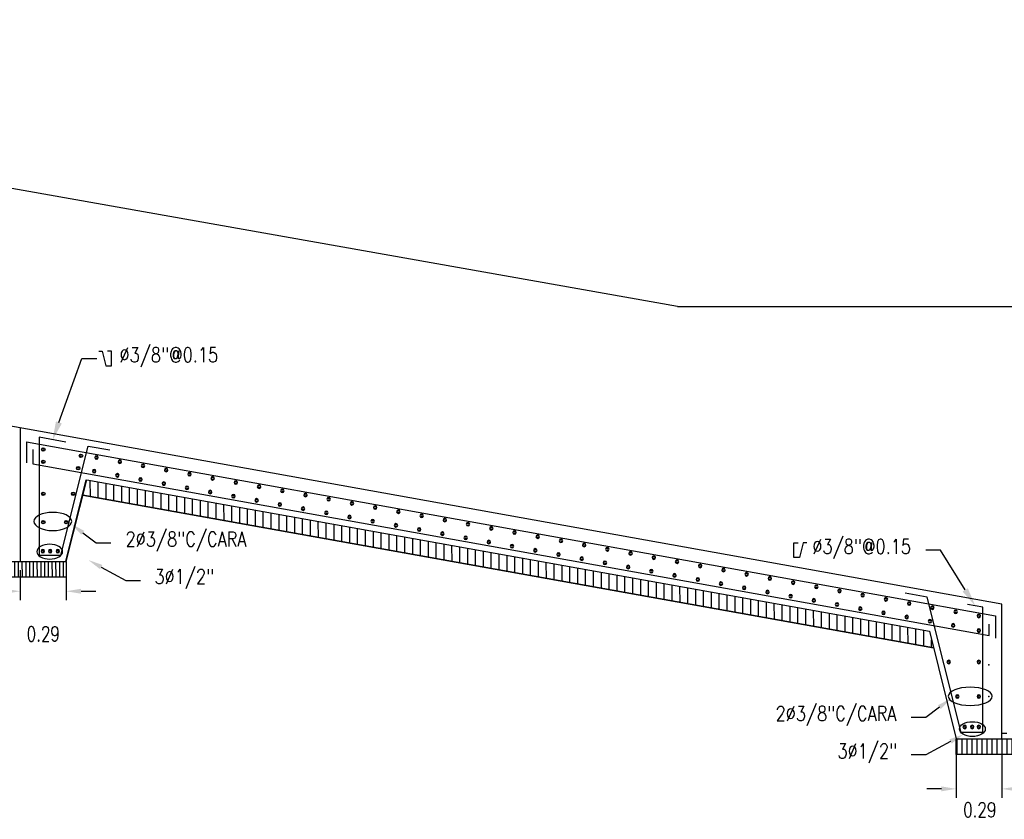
# Model space of a CAD drawing. Header units: metres. Extents: x 719936 to 720643, y 9143565 to 9144018.
# Tile 11 of 56: x 720519.25 to 720525.51, y 9143873.51 to 9143878.6. Entities that reach past the tile are written whole.
import ezdxf
from ezdxf import colors
from ezdxf.entities.mleader import LeaderData, LeaderLine
from ezdxf.math import Vec2, Vec3

# ---------------------------------------------------------------- set-up
doc = ezdxf.new("R2010")
doc.units = ezdxf.units.M
for name, color, linetype in [('02v', 2, 'Continuous'), ('_ESTRUCTURA', 1, 'Continuous'), ('Acero', 7, 'Continuous'), ('AIR_NOTAS A-3', 7, 'Continuous'), ('Layer1 (.05)', 8, 'Continuous'), ('Layer2 (.10)', 1, 'Continuous')]:
    doc.layers.add(name, color=color, linetype=linetype)
doc.styles.add('AIR-Simplex.(0.80)', font='simplex.shx', dxfattribs={"width": 0.8})
doc.styles.add('SIMPLEX', font='simplex.shx', dxfattribs={"width": 0.75})
doc.dimstyles.new('ART -75-A3-horiz', dxfattribs={"dimscale": 0.075, "dimtxt": 1.25, "dimasz": 1.25, "dimexe": 0.75, "dimexo": 0.75, "dimgap": 0.75, "dimtad": 0, "dimtih": 1, "dimtoh": 1, "dimzin": 1, "dimdsep": 46, "dimtxsty": 'SIMPLEX', "dimcen": 0.75, "dimdle": 1.5, "dimclrd": 1, "dimclre": 1, "dimclrt": 7, "dimadec": 0, "dimazin": 0, "dimtfac": 1, "dimtofl": 0, "dimtmove": 2, "dimatfit": 3, "dimfxl": 1.5, "dimtolj": 1, "dimtzin": 1, "dimarcsym": 0})

# ---------------------------------------------------------------- blocks, each defined once
blk = doc.blocks.new('*D845')
at = {"layer": 'AIR_NOTAS A-3', "color": 1, "lineweight": -2, "transparency": 16777216}
for p, q in [((720525.2062, 9143873.9691), (720525.2062, 9143873.65)), ((720525.4969, 9143873.9691), (720525.4969, 9143873.65)), ((720525.1124, 9143873.7063), (720525.0187, 9143873.7063)), ((720525.5906, 9143873.7063), (720525.6844, 9143873.7063))]:
    blk.add_line(p, q, dxfattribs=at)
at = {"layer": 'AIR_NOTAS A-3', "color": 1, "transparency": 16777216}
for points in [[(720525.1124, 9143873.7219), (720525.1124, 9143873.6906), (720525.2062, 9143873.7063)], [(720525.5906, 9143873.7219), (720525.5906, 9143873.6906), (720525.4969, 9143873.7063)]]:
    blk.add_solid(points, dxfattribs=at)
at = {"layer": 'Defpoints', "color": 0, "transparency": 16777216}
for p in [(720525.2062, 9143874.0253), (720525.4969, 9143874.0253), (720525.4969, 9143873.7063)]:
    blk.add_point(p, dxfattribs=at)
at = {"layer": 'AIR_NOTAS A-3', "color": 7, "transparency": 16777216, "insert": (720525.3563, 9143873.5729), "char_height": 0.09375, "attachment_point": 5, "style": 'SIMPLEX'}
blk.add_mtext('\\A1;0.29', dxfattribs=at)
blk = doc.blocks.new('acero_arm')
at = {"layer": 'Acero', "color": 2, "const_width": 0.0094}
blk.add_lwpolyline([(0, 0.0066, -1), (0, -0.0066, -1)], format="xyb", close=True, dxfattribs=at)
at = {"layer": 'Acero', "color": 7}
blk.add_circle((0, 0), 0.0112, dxfattribs=at)
blk = doc.blocks.new('*U843')
at = {"layer": 'Acero', "color": 7}
blk.add_blockref('acero_arm', (0, 0), dxfattribs=at)
blk = doc.blocks.new('*U844')
at = {"layer": '02v', "color": 0, "linetype": 'ByBlock', "lineweight": -2, "transparency": 16777216}
for p in [(0, 5.7), (0, 5.55), (0, 5.4), (0, 5.25), (0, 5.1), (0, 4.95), (0, 4.8), (0, 4.65), (0, 4.5), (0, 4.35), (0, 4.2), (0, 4.05), (0, 3.9), (0, 3.75), (0, 3.6), (0, 3.45), (0, 3.3), (0, 3.15), (0, 3), (0, 2.85), (0, 2.7), (0, 2.55), (0, 2.4), (0, 2.25), (0, 2.1), (0, 1.95), (0, 1.8), (0, 1.65), (0, 1.5), (0, 1.35), (0, 1.2), (0, 1.05), (0, 0.9), (0, 0.75), (0, 0.6), (0, 0.45), (0, 0.3), (0, 0.15), (0, 0)]:
    blk.add_blockref('*U843', p, dxfattribs=at)
blk = doc.blocks.new('*U829')
at = {"layer": 'Acero', "color": 7}
blk.add_blockref('acero_arm', (0, 0), dxfattribs=at)
blk = doc.blocks.new('*U830')
at = {"layer": '02v', "color": 0, "linetype": 'ByBlock', "lineweight": -2, "transparency": 16777216}
blk.add_blockref('*U829', (0, 0), dxfattribs=at)
blk = doc.blocks.new('*U831')
at = {"layer": 'Acero', "color": 7}
blk.add_blockref('acero_arm', (0, 0), dxfattribs=at)
blk = doc.blocks.new('*U832')
at = {"layer": '02v', "color": 0, "linetype": 'ByBlock', "lineweight": -2, "transparency": 16777216}
blk.add_blockref('*U831', (0, 0), dxfattribs=at)
blk = doc.blocks.new('*U833')
at = {"layer": 'Acero', "color": 7}
blk.add_blockref('acero_arm', (0, 0), dxfattribs=at)
blk = doc.blocks.new('*U834')
at = {"layer": '02v', "color": 0, "linetype": 'ByBlock', "lineweight": -2, "transparency": 16777216}
blk.add_blockref('*U833', (0, 0), dxfattribs=at)
blk = doc.blocks.new('*U835')
at = {"layer": 'Acero', "color": 7}
blk.add_blockref('acero_arm', (0, 0), dxfattribs=at)
blk = doc.blocks.new('*U836')
at = {"layer": '02v', "color": 0, "linetype": 'ByBlock', "lineweight": -2, "transparency": 16777216}
blk.add_blockref('*U835', (0, 0), dxfattribs=at)
blk = doc.blocks.new('*U837')
at = {"layer": 'Acero', "color": 7}
blk.add_blockref('acero_arm', (0, 0), dxfattribs=at)
blk = doc.blocks.new('*U838')
at = {"layer": '02v', "color": 0, "linetype": 'ByBlock', "lineweight": -2, "transparency": 16777216}
blk.add_blockref('*U837', (0, 0), dxfattribs=at)
blk = doc.blocks.new('*U839')
at = {"layer": 'Acero', "color": 7}
blk.add_blockref('acero_arm', (0, 0), dxfattribs=at)
blk = doc.blocks.new('*U840')
at = {"layer": '02v', "color": 0, "linetype": 'ByBlock', "lineweight": -2, "transparency": 16777216}
blk.add_blockref('*U839', (0, 0), dxfattribs=at)
blk = doc.blocks.new('*U841')
at = {"layer": 'Acero', "color": 7}
blk.add_blockref('acero_arm', (0, 0), dxfattribs=at)
blk = doc.blocks.new('*U842')
at = {"layer": '02v', "color": 0, "linetype": 'ByBlock', "lineweight": -2, "transparency": 16777216}
blk.add_blockref('*U841', (0, 0), dxfattribs=at)
blk = doc.blocks.new('*U846')
at = {"layer": 'Acero', "color": 7}
blk.add_blockref('acero_arm', (0, 0), dxfattribs=at)
blk = doc.blocks.new('*U847')
at = {"layer": '02v', "color": 0, "linetype": 'ByBlock', "lineweight": -2, "transparency": 16777216}
for p in [(0, 5.55), (0, 5.4), (0, 5.25), (0, 5.1), (0, 4.95), (0, 4.8), (0, 4.65), (0, 4.5), (0, 4.35), (0, 4.2), (0, 4.05), (0, 3.9), (0, 3.75), (0, 3.6), (0, 3.45), (0, 3.3), (0, 3.15), (0, 3), (0, 2.85), (0, 2.7), (0, 2.55), (0, 2.4), (0, 2.25), (0, 2.1), (0, 1.95), (0, 1.8), (0, 1.65), (0, 1.5), (0, 1.35), (0, 1.2), (0, 1.05), (0, 0.9), (0, 0.75), (0, 0.6), (0, 0.45), (0, 0.3), (0, 0.15), (0, 0)]:
    blk.add_blockref('*U846', p, dxfattribs=at)
blk = doc.blocks.new('*U893')
at = {"layer": 'Acero', "color": 7}
blk.add_blockref('acero_arm', (0, 0), dxfattribs=at)
blk = doc.blocks.new('*U894')
at = {"layer": '02v', "color": 0, "linetype": 'ByBlock', "lineweight": -2, "transparency": 16777216}
blk.add_blockref('*U893', (0, 0), dxfattribs=at)
blk = doc.blocks.new('*U895')
at = {"layer": 'Acero', "color": 7}
blk.add_blockref('acero_arm', (0, 0), dxfattribs=at)
blk = doc.blocks.new('*U896')
at = {"layer": '02v', "color": 0, "linetype": 'ByBlock', "lineweight": -2, "transparency": 16777216}
blk.add_blockref('*U895', (0, 0), dxfattribs=at)
blk = doc.blocks.new('*U897')
at = {"layer": 'Acero', "color": 7}
blk.add_blockref('acero_arm', (0, 0), dxfattribs=at)
blk = doc.blocks.new('*U898')
at = {"layer": '02v', "color": 0, "linetype": 'ByBlock', "lineweight": -2, "transparency": 16777216}
blk.add_blockref('*U897', (0, 0), dxfattribs=at)
blk = doc.blocks.new('*U899')
at = {"layer": 'Acero', "color": 7}
blk.add_blockref('acero_arm', (0, 0), dxfattribs=at)
blk = doc.blocks.new('*U900')
at = {"layer": '02v', "color": 0, "linetype": 'ByBlock', "lineweight": -2, "transparency": 16777216}
blk.add_blockref('*U899', (0, 0), dxfattribs=at)
blk = doc.blocks.new('*U901')
at = {"layer": 'Acero', "color": 7}
blk.add_blockref('acero_arm', (0, 0), dxfattribs=at)
blk = doc.blocks.new('*U902')
at = {"layer": '02v', "color": 0, "linetype": 'ByBlock', "lineweight": -2, "transparency": 16777216}
blk.add_blockref('*U901', (0, 0), dxfattribs=at)
blk = doc.blocks.new('*U903')
at = {"layer": 'Acero', "color": 7}
blk.add_blockref('acero_arm', (0, 0), dxfattribs=at)
blk = doc.blocks.new('*U904')
at = {"layer": '02v', "color": 0, "linetype": 'ByBlock', "lineweight": -2, "transparency": 16777216}
blk.add_blockref('*U903', (0, 0), dxfattribs=at)
blk = doc.blocks.new('*U905')
at = {"layer": 'Acero', "color": 7}
blk.add_blockref('acero_arm', (0, 0), dxfattribs=at)
blk = doc.blocks.new('*U906')
at = {"layer": '02v', "color": 0, "linetype": 'ByBlock', "lineweight": -2, "transparency": 16777216}
blk.add_blockref('*U905', (0, 0), dxfattribs=at)
blk = doc.blocks.new('*U907')
at = {"layer": 'Acero', "color": 7}
blk.add_blockref('acero_arm', (0, 0), dxfattribs=at)
blk = doc.blocks.new('*U908')
at = {"layer": '02v', "color": 0, "linetype": 'ByBlock', "lineweight": -2, "transparency": 16777216}
blk.add_blockref('*U907', (0, 0), dxfattribs=at)
blk = doc.blocks.new('*U909')
at = {"layer": 'Acero', "color": 7}
blk.add_blockref('acero_arm', (0, 0), dxfattribs=at)
blk = doc.blocks.new('*U910')
at = {"layer": '02v', "color": 0, "linetype": 'ByBlock', "lineweight": -2, "transparency": 16777216}
blk.add_blockref('*U909', (0, 0), dxfattribs=at)
blk = doc.blocks.new('*U911')
at = {"layer": 'Acero', "color": 7}
blk.add_blockref('acero_arm', (0, 0), dxfattribs=at)
blk = doc.blocks.new('*U912')
at = {"layer": '02v', "color": 0, "linetype": 'ByBlock', "lineweight": -2, "transparency": 16777216}
blk.add_blockref('*U911', (0, 0), dxfattribs=at)
blk = doc.blocks.new('*U913')
at = {"layer": 'Acero', "color": 7}
blk.add_blockref('acero_arm', (0, 0), dxfattribs=at)
blk = doc.blocks.new('*U914')
at = {"layer": '02v', "color": 0, "linetype": 'ByBlock', "lineweight": -2, "transparency": 16777216}
blk.add_blockref('*U913', (0, 0), dxfattribs=at)
blk = doc.blocks.new('*U915')
at = {"layer": 'Acero', "color": 7}
blk.add_blockref('acero_arm', (0, 0), dxfattribs=at)
blk = doc.blocks.new('*U916')
at = {"layer": '02v', "color": 0, "linetype": 'ByBlock', "lineweight": -2, "transparency": 16777216}
blk.add_blockref('*U915', (0, 0), dxfattribs=at)
blk = doc.blocks.new('*D957')
at = {"layer": 'AIR_NOTAS A-3', "color": 1, "lineweight": -2, "transparency": 16777216}
for p, q in [((720519.2551, 9143875.0973), (720519.2551, 9143874.9074)), ((720519.5475, 9143875.0973), (720519.5475, 9143874.9074)), ((720519.1613, 9143874.9636), (720519.0676, 9143874.9636)), ((720519.6412, 9143874.9636), (720519.735, 9143874.9636))]:
    blk.add_line(p, q, dxfattribs=at)
at = {"layer": 'AIR_NOTAS A-3', "color": 1, "transparency": 16777216}
for points in [[(720519.1613, 9143874.9792), (720519.1613, 9143874.948), (720519.2551, 9143874.9636)], [(720519.6412, 9143874.9792), (720519.6412, 9143874.948), (720519.5475, 9143874.9636)]]:
    blk.add_solid(points, dxfattribs=at)
at = {"layer": 'Defpoints', "color": 0, "transparency": 16777216}
for p in [(720519.2551, 9143875.1536), (720519.5475, 9143875.1536), (720519.5475, 9143874.9636)]:
    blk.add_point(p, dxfattribs=at)
at = {"layer": 'AIR_NOTAS A-3', "color": 7, "transparency": 16777216, "insert": (720519.4013, 9143874.6917), "char_height": 0.09375, "attachment_point": 5, "style": 'SIMPLEX'}
blk.add_mtext('\\A1;0.29', dxfattribs=at)

msp = doc.modelspace()

# ---------------------------------------------------------------- hatches: boundary and pattern name
at = {"layer": 'Layer1 (.05)', "ltscale": 10, "transparency": 33554534}
h = msp.add_hatch(dxfattribs=at)
h.set_pattern_fill('ANSI31', color=256, scale=0.4, angle=45)
h.set_pattern_definition([(90, (0, 0), (-0.05, 0), [])])
h.paths.add_polyline_path([(720518.804, 9143875.7276), (720518.7774, 9143875.8339), (720513.6874, 9143876.7483), (720513.6618, 9143876.6513)])
h.paths.add_polyline_path([(720519.6772, 9143875.6723), (720519.6529, 9143875.5751), (720525.0624, 9143874.6033), (720525.0358, 9143874.7097)])
h = msp.add_hatch(dxfattribs=at)
h.set_pattern_fill('ANSI31', color=256, scale=0.0075, angle=45)
h.paths.add_polyline_path([(720518.9475, 9143875.1536), (720519.5475, 9143875.1536), (720519.5475, 9143875.0536), (720518.9475, 9143875.0536)])
h = msp.add_hatch(dxfattribs=at)
h.set_pattern_fill('ANSI31', color=256, scale=0.01, angle=45)
h.set_pattern_definition([(90, (2.586985, -37.139174), (-0.03175, 0), [])])
h.paths.add_polyline_path([(720525.2069, 9143874.0253), (720525.8069, 9143874.0253), (720525.8069, 9143873.9253), (720525.2069, 9143873.9253)])

# ---------------------------------------------------------------- linework, layer by layer
at = {"layer": '_ESTRUCTURA'}
for points in [[(720519.5444, 9143875.9129), (720519.3751, 9143875.9433), (720519.3751, 9143875.1936)], [(720519.3751, 9143875.1936), (720519.5138, 9143875.1936), (720519.6873, 9143875.8873), (720519.8237, 9143875.8627)]]:
    msp.add_lwpolyline(points, dxfattribs=at)
at = {"layer": 'AIR_NOTAS A-3'}
for p in [(720525.4143, 9143874.4958), (720525.4143, 9143874.4958), (720525.4143, 9143874.2931)]:
    msp.add_point(p, dxfattribs=at)
at = {"layer": 'Layer1 (.05)', "ltscale": 10, "transparency": 33554534, "flags": 128}
for points in [[(720523.4333, 9143876.7756), (720513.2808, 9143878.5754), (720507.8307, 9143878.5999)], [(720519.2551, 9143876.0035), (720519.2551, 9143875.1536), (720519.5451, 9143875.1536), (720519.6748, 9143875.6723)], [(720519.2575, 9143875.1536), (720519.5475, 9143875.1536), (720519.6772, 9143875.6723)]]:
    msp.add_lwpolyline(points, dxfattribs=at)
at = {"layer": 'Layer1 (.05)', "ltscale": 10, "transparency": 33554534}
for points in [[(720519.6772, 9143875.6723), (720525.0358, 9143874.7097), (720525.2069, 9143874.0253), (720525.4969, 9143874.0253), (720525.4969, 9143874.8808), (720513.2694, 9143877.0774), (720513.2694, 9143876.8641)], [(720523.4333, 9143876.7756), (720537.8307, 9143876.7756), (720542.8307, 9143876.0756)], [(720519.6772, 9143875.6723), (720525.0358, 9143874.7097), (720525.0624, 9143874.6033), (720519.6529, 9143875.5751)], [(720519.6529, 9143875.5751), (720525.0624, 9143874.6033)]]:
    msp.add_lwpolyline(points, dxfattribs=at)
for points in [[(720518.9475, 9143875.1536), (720519.5475, 9143875.1536), (720519.5475, 9143875.0536), (720518.9475, 9143875.0536)], [(720525.2069, 9143874.0253), (720525.8069, 9143874.0253), (720525.8069, 9143873.9253), (720525.2069, 9143873.9253)]]:
    msp.add_lwpolyline(points, close=True, dxfattribs=at)
at = {"layer": 'Layer1 (.05)', "extrusion": (0, 0, -1)}
for centre, major_axis, ratio in [((720519.4617, 9143875.4078), (-0.1201, 0), 0.481622), ((720519.4422, 9143875.215), (-0.0822, 0), 0.573605), ((720525.2954, 9143874.2952), (-0.1396, 0), 0.414192)]:
    msp.add_ellipse(centre, major_axis=major_axis, ratio=ratio, dxfattribs=at)
at = {"layer": 'Layer1 (.05)'}
msp.add_ellipse((720525.3091, 9143874.0867), major_axis=(0.0822, 0), ratio=0.573605, dxfattribs=at)
at = {"layer": 'Layer2 (.10)'}
for p, q in [((720525.2374, 9143874.0653), (720525.0224, 9143874.9254)), ((720525.3762, 9143874.0653), (720525.2374, 9143874.0653))]:
    msp.add_line(p, q, dxfattribs=at)
at = {"layer": 'Layer2 (.10)', "color": 0}
for points in [[(720519.7539, 9143876.4919), (720519.7757, 9143876.4918), (720519.7991, 9143876.3985), (720519.8357, 9143876.3985), (720519.8357, 9143876.4918), (720519.8088, 9143876.4919)], [(720524.2558, 9143875.2726), (720524.234, 9143875.2725), (720524.2106, 9143875.1792), (720524.1739, 9143875.1792), (720524.1739, 9143875.2725), (720524.2009, 9143875.2726)]]:
    msp.add_lwpolyline(points, dxfattribs=at)
at = {"layer": 'Layer2 (.10)'}
for points in [[(720519.2951, 9143875.9137), (720525.4562, 9143874.8069), (720525.4562, 9143874.6653)], [(720519.2951, 9143875.9137), (720519.2951, 9143875.7816)], [(720519.3351, 9143875.8664), (720519.3351, 9143875.7744)], [(720519.3351, 9143875.7744), (720525.4162, 9143874.682), (720525.4162, 9143874.755)], [(720525.3762, 9143874.0653), (720525.3762, 9143874.8619)]]:
    msp.add_lwpolyline(points, dxfattribs=at)
at = {"layer": 'Layer2 (.10)', "flags": 128}
for points in [[(720525.0224, 9143874.9254), (720524.8826, 9143874.9505)], [(720525.3762, 9143874.8619), (720525.2784, 9143874.8794)], [(720525.4969, 9143874.0616), (720525.5276, 9143874.0616)]]:
    msp.add_lwpolyline(points, dxfattribs=at)

# ---------------------------------------------------------------- block references
at = {"layer": '02v', "rotation": 90.00000000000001}
for name, p in [('*U908', (720519.4013, 9143875.8653)), ('*U910', (720519.4013, 9143875.7873)), ('*U912', (720519.6406, 9143875.8252)), ('*U914', (720519.6232, 9143875.7463)), ('*U904', (720519.4013, 9143875.5838)), ('*U906', (720519.5914, 9143875.5838)), ('*U900', (720519.4013, 9143875.4027)), ('*U902', (720519.5477, 9143875.4027))]:
    msp.add_blockref(name, p, dxfattribs=at)
at = {"layer": '02v', "xscale": -1}
for name, p, rotation in [('*U844', (720525.3503, 9143874.8065), 79.81583503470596), ('*U847', (720525.1871, 9143874.7463), 79.81583503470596), ('*U898', (720519.3984, 9143875.2187), 270), ('*U896', (720519.4451, 9143875.2187), 270), ('*U894', (720519.4935, 9143875.2187), 270), ('*U916', (720525.35, 9143874.7134), 270), ('*U842', (720525.1589, 9143874.5137), 270), ('*U840', (720525.35, 9143874.5137), 270), ('*U838', (720525.2139, 9143874.2938), 270), ('*U836', (720525.35, 9143874.2938), 270), ('*U834', (720525.2607, 9143874.1004), 270), ('*U832', (720525.3074, 9143874.1004), 270), ('*U830', (720525.35, 9143874.1004), 270)]:
    msp.add_blockref(name, p, dxfattribs=dict(at, rotation=rotation))

# ---------------------------------------------------------------- dimensions: what is measured, and where the dimension line sits
at = {"layer": 'AIR_NOTAS A-3'}
dim = msp.add_aligned_dim(p1=(720519.2551, 9143875.1536), p2=(720519.5475, 9143875.1536), distance=-0.19, dimstyle='ART -75-A3-horiz', dxfattribs=at)
dim.commit()
dim.dimension.update_dxf_attribs({"geometry": '*D957', "text_midpoint": (720519.4013, 9143874.6917)})
dim = msp.add_linear_dim(base=(720525.4969, 9143873.7063), p1=(720525.2062, 9143874.0253), p2=(720525.4969, 9143874.0253), angle=360, dimstyle='ART -75-A3-horiz', dxfattribs=at)
dim.commit()
dim.dimension.update_dxf_attribs({"geometry": '*D845', "text_midpoint": (720525.3563, 9143873.5729), "dimtype": 129})

# ---------------------------------------------------------------- leaders
at = {"layer": 'Layer1 (.05)'}
ml = msp.add_multileader_mtext('Standard', dxfattribs=at)
ml.set_content('{\\C0; %%C3/8"@0.15             }', color=7, style='AIR-Simplex.(0.80)')
ml.set_leader_properties(color=7, linetype='ByLayer', lineweight=-1)
ml.build(insert=Vec2(0, 0))
ml.multileader.update_dxf_attribs({"text_left_attachment_type": 2, "text_right_attachment_type": 2, "dogleg_length": 0.0312, "arrow_head_size": 0.12})
ctx = ml.context
ctx.base_point, ctx.char_height, ctx.arrow_head_size, ctx.landing_gap_size, ctx.plane_origin = Vec3(720519.741, 9143876.4436), 0.09375, 0.12, 0.0938, Vec3(720522.6787, 9143883.373)
ctx.left_attachment, ctx.right_attachment = 2, 2
notes = []
notes.append((ctx, [(0, (1, 1, 0), (720519.6472, 9143876.4436), (1, 0), 0.0938, [(1, [(720519.4598, 9143875.9247)], 0, [])])]))
ctx.mtext.insert, ctx.mtext.width, ctx.mtext.flow_direction = Vec3(720519.8347, 9143876.515), 1.258834, 5
ml = msp.add_multileader_mtext('Standard', dxfattribs=at)
ml.set_content('{\\C0;2%%C3/8"C/CARA  }', color=7, style='AIR-Simplex.(0.80)')
ml.set_leader_properties(color=7, linetype='ByLayer', lineweight=-1)
ml.build(insert=Vec2(0, 0))
ml.multileader.update_dxf_attribs({"text_left_attachment_type": 2, "text_right_attachment_type": 2, "dogleg_length": 0.0625, "arrow_head_size": 0.0937})
ctx = ml.context
ctx.base_point, ctx.char_height, ctx.arrow_head_size, ctx.landing_gap_size, ctx.plane_origin = Vec3(720519.8312, 9143875.2709), 0.09375, 0.0937, 0.0937, Vec3(720520.3374, 9143877.0011)
ctx.left_attachment, ctx.right_attachment = 2, 2
notes.append((ctx, [(0, (1, 1, 0), (720519.7374, 9143875.2709), (1, 0), 0.0937, [(0, [(720519.5777, 9143875.3927)], 0, [])])]))
ctx.mtext.insert, ctx.mtext.width, ctx.mtext.flow_direction = Vec3(720519.9249, 9143875.3423), 0.389286, 5
ml = msp.add_multileader_mtext('Standard', dxfattribs=at)
ml.set_content('{\\C0; %%C3/8"@0.15             }', color=7, style='AIR-Simplex.(0.80)')
ml.set_leader_properties(color=7, linetype='ByLayer', lineweight=-1)
ml.build(insert=Vec2(0, 0))
ml.multileader.update_dxf_attribs({"text_left_attachment_type": 2, "text_right_attachment_type": 2, "dogleg_length": 0.0312, "arrow_head_size": 0.12})
ctx = ml.context
ctx.base_point, ctx.char_height, ctx.arrow_head_size, ctx.landing_gap_size, ctx.plane_origin = Vec3(720524.1141, 9143875.2243), 0.09375, 0.12, 0.0938, Vec3(720522.0745, 9143882.2836)
ctx.left_attachment, ctx.right_attachment, ctx.text_align_type = 2, 2, 2
notes.append((ctx, [(0, (1, 1, 0), (720525.106, 9143875.2243), (-1, 0), 0.0938, [(1, [(720525.3273, 9143874.8707)], 0, [])])]))
ctx.mtext.insert, ctx.mtext.width, ctx.mtext.alignment, ctx.mtext.flow_direction = Vec3(720524.9185, 9143875.2957), 1.258834, 3, 5
ml = msp.add_multileader_mtext('Standard', dxfattribs=at)
ml.set_content('{\\C0;3%%C1/2"  }', color=7, style='AIR-Simplex.(0.80)')
ml.set_leader_properties(color=7, linetype='ByLayer', lineweight=-1)
ml.build(insert=Vec2(0, 0))
ml.multileader.update_dxf_attribs({"text_left_attachment_type": 2, "text_right_attachment_type": 2, "dogleg_length": 0.0625, "arrow_head_size": 0.0937})
ctx = ml.context
ctx.base_point, ctx.char_height, ctx.arrow_head_size, ctx.landing_gap_size, ctx.plane_origin = Vec3(720520.0191, 9143875.0324), 0.09375, 0.0937, 0.0937, Vec3(720518.7743, 9143876.8184)
ctx.left_attachment, ctx.right_attachment, ctx.text_align_type = 2, 2, 2
notes.append((ctx, [(1, (1, 1, 0), (720519.9254, 9143875.0324), (1, 0), 0.0937, [(0, [(720519.6875, 9143875.1625)], 0, [])])]))
ctx.mtext.insert, ctx.mtext.alignment, ctx.mtext.flow_direction = Vec3(720520.4879, 9143875.1039), 3, 5
ml = msp.add_multileader_mtext('Standard', dxfattribs=at)
ml.set_content('{\\C0;2%%C3/8"C/CARA  }', color=7, style='AIR-Simplex.(0.80)')
ml.set_leader_properties(color=7, linetype='ByLayer', lineweight=-1)
ml.build(insert=Vec2(0, 0))
ml.multileader.update_dxf_attribs({"text_left_attachment_type": 2, "text_right_attachment_type": 2, "dogleg_length": 0.0625, "arrow_head_size": 0.0937})
ctx = ml.context
ctx.base_point, ctx.char_height, ctx.arrow_head_size, ctx.landing_gap_size, ctx.plane_origin = Vec3(720523.879, 9143874.1606), 0.09375, 0.0937, 0.0937, Vec3(720524.4138, 9143875.8907)
ctx.left_attachment, ctx.right_attachment, ctx.text_align_type = 2, 2, 2
notes.append((ctx, [(0, (1, 1, 0), (720525.0139, 9143874.1606), (-1, 0), 0.0937, [(0, [(720525.1736, 9143874.2824)], 0, [])])]))
ctx.mtext.insert, ctx.mtext.width, ctx.mtext.alignment, ctx.mtext.flow_direction = Vec3(720524.8264, 9143874.232), 0.389286, 3, 5
ml = msp.add_multileader_mtext('Standard', dxfattribs=at)
ml.set_content('{\\C0;3%%C1/2"  }', color=7, style='AIR-Simplex.(0.80)')
ml.set_leader_properties(color=7, linetype='ByLayer', lineweight=-1)
ml.build(insert=Vec2(0, 0))
ml.multileader.update_dxf_attribs({"text_left_attachment_type": 2, "text_right_attachment_type": 2, "dogleg_length": 0.0625, "arrow_head_size": 0.0937})
ctx = ml.context
ctx.base_point, ctx.char_height, ctx.arrow_head_size, ctx.landing_gap_size, ctx.plane_origin = Vec3(720524.3579, 9143873.9227), 0.09375, 0.0937, 0.0937, Vec3(720526.1652, 9143875.7087)
ctx.left_attachment, ctx.right_attachment = 2, 2
notes.append((ctx, [(1, (1, 1, 0), (720525.0142, 9143873.9227), (-1, 0), 0.0937, [(0, [(720525.2521, 9143874.0528)], 0, [])])]))
ctx.mtext.insert, ctx.mtext.flow_direction = Vec3(720524.4517, 9143873.9941), 5
for ctx, leaders in notes:
    for number, flags, end, landing, length, lines in leaders:
        leader = LeaderData()
        leader.index, (leader.has_last_leader_line, leader.has_dogleg_vector, leader.attachment_direction) = number, flags
        leader.last_leader_point, leader.dogleg_vector, leader.dogleg_length = Vec3(end), Vec3(landing), length
        for number, points, colour, breaks in lines:
            line = LeaderLine()
            line.index, line.vertices, line.color, line.breaks = number, Vec3.list(points), colors.encode_raw_color(colour), breaks
            leader.lines.append(line)
        ctx.leaders.append(leader)

doc.saveas('drawing.dxf')
